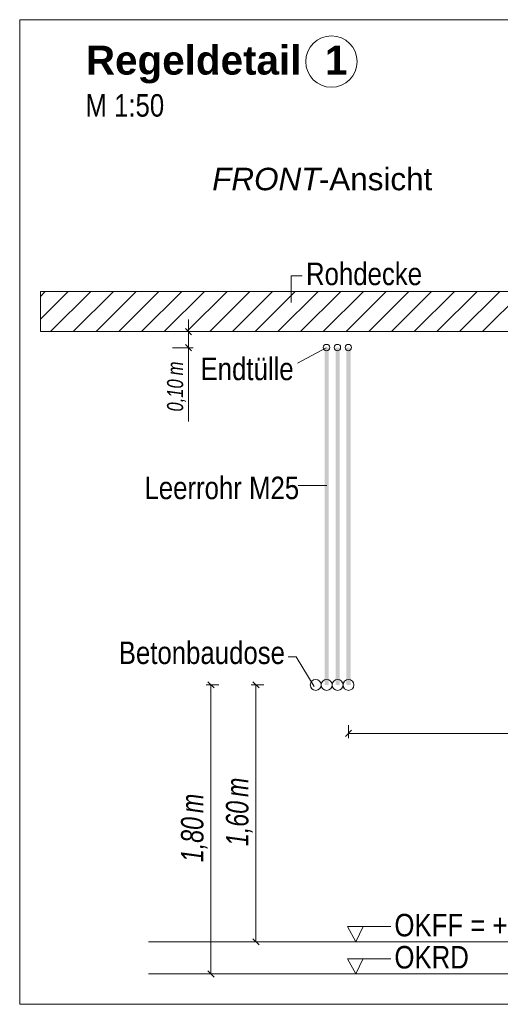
# Model space of a CAD drawing. Extents: x -620 to 300, y 62 to 1112.
# Tile 251 of 256: x 121 to 151, y 883 to 945. Entities that reach past the tile are written whole.
import ezdxf
from ezdxf.lldxf.tags import DXFTag

# ---------------------------------------------------------------- set-up
doc = ezdxf.new("R2010")
doc.units = 0
doc.layers.get('0').update_dxf_attribs({"lineweight": 13})
for name, color, linetype, lineweight, true_color in [('E_Aussparung Bemaßung-A06G9SFQ8I', 5, 'Continuous', 9, 0x0000ff), ('E_Betonbaudose', 1, 'Continuous', 13, 0xff0000), ('E_Detail_Beschriftung', 7, 'Continuous', 13, 0x009900), ('E_Detail_Wandschraffur', 7, 'Continuous', 5, 0xc0c0c0), ('E_Leerrohr Beschriftung', 1, 'Continuous', 9, 0xff0000)]:
    doc.layers.add(name, color=color, linetype=linetype, lineweight=lineweight, true_color=true_color)
doc.layers.add('E_Detail_Linie_Text_Bem', color=7, linetype='Continuous', lineweight=13)
doc.styles.get("Standard").update_dxf_attribs({"font": 'ARIALN.TTF'})
tags = doc.linetypes.add('fein_strichliert', pattern=[4, 1, -2, 1]).pattern_tags.tags
tags[8:9] = [DXFTag(74, 4), DXFTag(75, 0), DXFTag(340, '0'), DXFTag(46, 0.0), DXFTag(50, 0.0), DXFTag(44, 0.0), DXFTag(45, 0.0)]
tags[6:7] = [DXFTag(74, 4), DXFTag(75, 0), DXFTag(340, '0'), DXFTag(46, 0.0), DXFTag(50, 0.0), DXFTag(44, 0.0), DXFTag(45, 0.0)]
tags[4:5] = [DXFTag(74, 4), DXFTag(75, 0), DXFTag(340, '0'), DXFTag(46, 0.0), DXFTag(50, 0.0), DXFTag(44, 0.0), DXFTag(45, 0.0)]
tags = doc.linetypes.add('fein_strichliert-A06G9SFU8I', pattern=[4, 1, -2, 1]).pattern_tags.tags
tags[8:9] = [DXFTag(74, 4), DXFTag(75, 0), DXFTag(340, '0'), DXFTag(46, 0.0), DXFTag(50, 0.0), DXFTag(44, 0.0), DXFTag(45, 0.0)]
tags[6:7] = [DXFTag(74, 4), DXFTag(75, 0), DXFTag(340, '0'), DXFTag(46, 0.0), DXFTag(50, 0.0), DXFTag(44, 0.0), DXFTag(45, 0.0)]
tags[4:5] = [DXFTag(74, 4), DXFTag(75, 0), DXFTag(340, '0'), DXFTag(46, 0.0), DXFTag(50, 0.0), DXFTag(44, 0.0), DXFTag(45, 0.0)]

# ---------------------------------------------------------------- blocks, each defined once
blk = doc.blocks.new('Referenz-A06G9SFV8I')
at = {"layer": 'E_Aussparung Bemaßung-A06G9SFQ8I', "linetype": 'Continuous', "ltscale": 0.13}
for p, q in [((131.634, 925.908), (131.634, 919.554)), ((131.443, 925.335), (131.825, 924.954)), ((131.934, 925.144), (130.634, 925.144)), ((131.934, 924.145), (130.634, 924.145)), ((131.443, 924.335), (131.825, 923.954)), ((132.843, 903.335), (133.225, 902.954)), ((135.643, 903.335), (136.025, 902.954)), ((132.734, 903.144), (133.534, 903.144)), ((133.034, 885.144), (133.034, 903.144)), ((135.534, 903.144), (136.334, 903.144)), ((135.834, 887.144), (135.834, 903.144)), ((141.784, 900.32), (141.402, 899.938)), ((141.593, 899.829), (141.593, 900.629)), ((141.593, 900.129), (164.593, 900.129)), ((135.643, 887.335), (136.025, 886.954)), ((136.134, 887.144), (135.334, 887.144)), ((132.734, 885.144), (133.534, 885.144)), ((132.843, 885.335), (133.225, 884.954))]:
    blk.add_line(p, q, dxfattribs=at)
at = {"layer": 'E_Betonbaudose', "linetype": 'Continuous', "ltscale": 0.13}
for centre, radius in [((140.223, 924.154), 0.2), ((140.903, 924.154), 0.2), ((141.583, 924.154), 0.2), ((139.553, 903.144), 0.34), ((140.233, 903.144), 0.34), ((140.913, 903.144), 0.34), ((141.593, 903.144), 0.34)]:
    blk.add_circle(centre, radius, dxfattribs=at)
at = {"layer": 'E_Detail_Linie_Text_Bem', "linetype": 'fein_strichliert-A06G9SFU8I', "ltscale": 0.65}
for p, q in [((183.901, 944.572), (121.132, 944.572)), ((121.132, 944.572), (121.132, 883.255)), ((121.132, 883.255), (180.875, 883.255))]:
    blk.add_line(p, q, dxfattribs=at)
at = {"layer": 'E_Detail_Linie_Text_Bem', "color": 0, "linetype": 'Continuous', "ltscale": 0.13}
for p, q in [((138.023, 926.965), (138.023, 928.613)), ((138.023, 928.613), (138.709, 928.613)), ((138.421, 923.192), (140.211, 924.144)), ((138.467, 915.558), (140.252, 915.558)), ((138.344, 904.891), (137.844, 904.891)), ((138.344, 904.891), (139.462, 903.052)), ((142.045, 887.144), (141.536, 888.094)), ((141.536, 888.094), (144.22, 888.094)), ((142.503, 888.098), (142.045, 887.144)), ((142.045, 885.144), (141.536, 886.094)), ((141.536, 886.094), (144.22, 886.094)), ((142.503, 886.098), (142.045, 885.144))]:
    blk.add_line(p, q, dxfattribs=at)
at = {"layer": 'E_Detail_Linie_Text_Bem', "linetype": 'Continuous', "ltscale": 0.13}
for p, q in [((173.748, 927.644), (122.421, 927.644)), ((122.421, 927.644), (122.421, 925.144)), ((122.421, 925.144), (132.814, 925.144)), ((122.421, 925.144), (171.248, 925.144)), ((132.814, 925.144), (173.748, 925.144)), ((129.148, 887.144), (166.161, 887.144)), ((129.148, 885.144), (166.161, 885.144))]:
    blk.add_line(p, q, dxfattribs=at)
for points in [[(140.358, 924.145), (140.358, 903.144), (140.108, 924.144), (140.108, 903.144)], [(141.038, 924.145), (141.038, 903.144), (140.788, 924.144), (140.788, 903.144)], [(141.718, 924.145), (141.718, 903.144), (141.468, 924.144), (141.468, 903.144)]]:
    blk.add_solid(points, dxfattribs=at)
at = {"layer": 'E_Detail_Wandschraffur', "linetype": 'fein_strichliert', "ltscale": 0.13}
for p, q in [((122.421, 925.925), (124.141, 927.644)), ((124.469, 925.144), (126.969, 927.644)), ((127.297, 925.144), (129.797, 927.644)), ((130.126, 925.144), (132.626, 927.644)), ((132.954, 925.144), (135.454, 927.644)), ((135.783, 925.144), (138.283, 927.644)), ((138.611, 925.144), (141.111, 927.644)), ((141.439, 925.144), (143.939, 927.644)), ((144.268, 925.144), (146.768, 927.644)), ((147.096, 925.144), (149.596, 927.644)), ((149.925, 925.144), (152.425, 927.644))]:
    blk.add_line(p, q, dxfattribs=at)
at = {"layer": 'E_Detail_Wandschraffur', "linetype": 'ByBlock', "ltscale": 0.13}
for p, q in [((122.421, 927.34), (122.726, 927.644)), ((123.055, 925.144), (125.555, 927.644)), ((125.883, 925.144), (128.383, 927.644)), ((128.712, 925.144), (131.212, 927.644)), ((131.54, 925.144), (134.04, 927.644)), ((134.368, 925.144), (136.868, 927.644)), ((137.197, 925.144), (139.697, 927.644)), ((140.025, 925.144), (142.525, 927.644)), ((142.854, 925.144), (145.354, 927.644)), ((145.682, 925.144), (148.182, 927.644)), ((148.511, 925.144), (151.011, 927.644))]:
    blk.add_line(p, q, dxfattribs=at)
at = {"layer": 'E_Leerrohr Beschriftung', "linetype": 'Continuous', "ltscale": 0.13}
blk.add_circle((140.531, 941.964), 1.6, dxfattribs=at)
at = {"layer": 'E_Aussparung Bemaßung-A06G9SFQ8I', "linetype": 'Continuous', "ltscale": 0.13, "attachment_point": 1, "rotation": 90}
for s, insert, char_height in [('{\\W0.9;\\fArial Narrow|b0|i1;m}', (130.301, 922.422), 1), ('{\\W0.9;\\fArial Narrow|b0|i1;0,10 }', (130.301, 920.169), 1), ('{\\W0.9;\\fArial Narrow|b0|i1;m}', (133.967, 896.165), 1.4), ('{\\W0.9;\\fArial Narrow|b0|i1;m}', (131.167, 895.165), 1.4), ('{\\W0.9;\\fArial Narrow|b0|i1;1,60 }', (133.967, 893.108), 1.4), ('{\\W0.9;\\fArial Narrow|b0|i1;1,80 }', (131.167, 892.108), 1.4)]:
    blk.add_mtext(s, dxfattribs=dict(at, insert=insert, char_height=char_height))
at = {"layer": 'E_Detail_Beschriftung', "color": 1, "linetype": 'Continuous', "lineweight": 35, "ltscale": 0.35, "true_color": 0xff0000, "char_height": 1.8, "attachment_point": 1}
for s, insert in [('{\\fArial|b1|i0;Regeldetail}', (125.25, 942.952)), ('{\\fArial|b1|i0;1}', (140.133, 942.952))]:
    blk.add_mtext(s, dxfattribs=dict(at, insert=insert))
at = {"layer": 'E_Detail_Beschriftung', "linetype": 'Continuous', "ltscale": 0.13, "char_height": 1.4, "attachment_point": 1}
for s, insert in [('{\\fArial Narrow;M 1:50}', (125.22, 939.935)), ('{\\fArial Narrow;Rohdecke}', (138.948, 929.442)), ('{\\fArial Narrow;Endtülle}', (132.384, 923.524)), ('{\\fArial Narrow;Leerrohr M25}', (128.895, 916.114)), ('{\\fArial Narrow;Betonbaudose}', (127.295, 905.847)), ('{\\fArial Narrow;OKFF = +0,20m OKRD}', (144.451, 888.886)), ('{\\fArial Narrow;OKRD}', (144.451, 886.886))]:
    blk.add_mtext(s, dxfattribs=dict(at, insert=insert))
at = {"layer": 'E_Detail_Beschriftung', "linetype": 'Continuous', "lineweight": -2, "ltscale": 0.25, "char_height": 1.4, "attachment_point": 1}
for s, insert in [('{\\fArial|b0|i1;FRONT}', (133.11, 935.35)), ('{\\fArial;-Ansicht}', (139.745, 935.35))]:
    blk.add_mtext(s, dxfattribs=dict(at, insert=insert))

msp = doc.modelspace()

# ---------------------------------------------------------------- block references
at = {"color": 8, "lineweight": 25, "ltscale": 0.25, "true_color": 0x808080}
msp.add_blockref('Referenz-A06G9SFV8I', (0, 0), dxfattribs=at)

doc.saveas('drawing.dxf')
